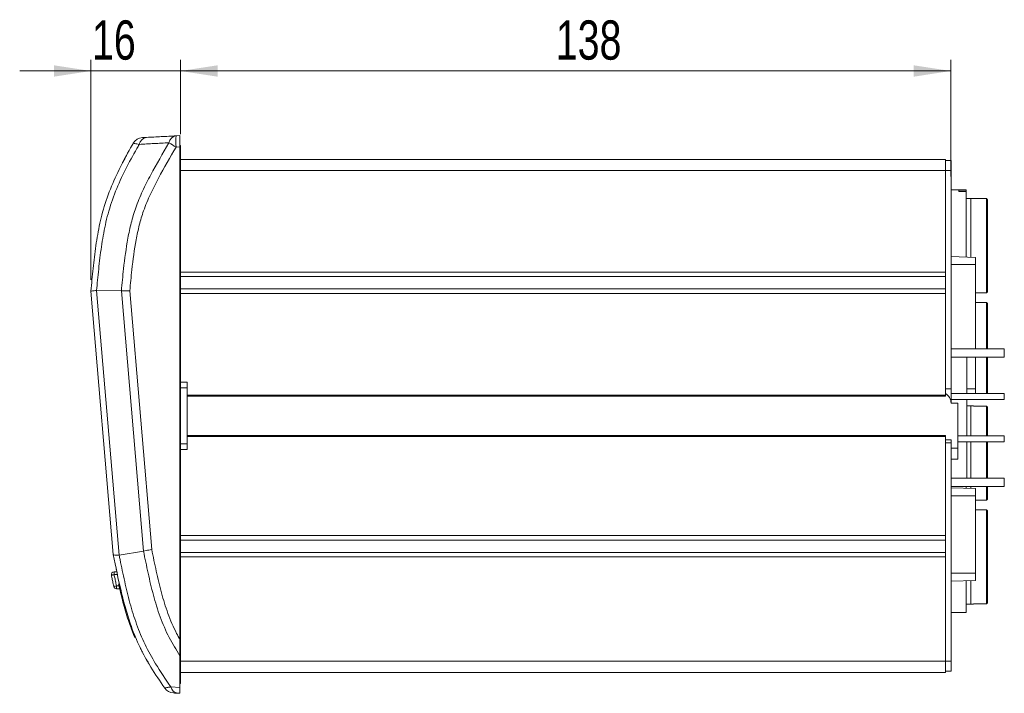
# Model space of a CAD drawing. Header units: millimetres. Extents: x 0 to 420, y 0 to 297.
# Tile 5 of 14: x 164 to 252, y 134 to 194. Entities that reach past the tile are written whole.
import ezdxf

# ---------------------------------------------------------------- set-up
doc = ezdxf.new("R2010")
doc.units = ezdxf.units.MM
doc.styles.add('SLDTEXTSTYLE0', font='TXT', dxfattribs={"width": 0.75})
doc.dimstyles.new('SLDDIMSTYLE0', dxfattribs={"dimtxt": 3.5, "dimasz": 3.302, "dimexe": 0, "dimexo": 0.0625, "dimgap": 0.875, "dimtad": 1, "dimlfac": 2, "dimrnd": 1e-09, "dimzin": 12, "dimdsep": 46, "dimtxsty": 'SLDTEXTSTYLE0', "dimsah": 1, "dimcen": 0.09, "dimadec": 0, "dimazin": 3, "dimtfac": 1, "dimtofl": 0, "dimtmove": 0, "dimatfit": 3, "dimfxl": 0, "dimfrac": 2, "dimtolj": 1, "dimtzin": 12, "dimarcsym": 0})
doc.dimstyles.new('SLDDIMSTYLE1', dxfattribs={"dimtxt": 3.5, "dimasz": 3.302, "dimexe": 0, "dimexo": 0.0625, "dimgap": 0.875, "dimtad": 1, "dimlfac": 2, "dimrnd": 1e-09, "dimzin": 12, "dimdsep": 46, "dimtxsty": 'SLDTEXTSTYLE0', "dimsah": 1, "dimcen": 0.09, "dimadec": 0, "dimazin": 3, "dimtfac": 1, "dimtmove": 0, "dimatfit": 0, "dimfxl": 0, "dimfrac": 2, "dimtolj": 1, "dimtzin": 12, "dimarcsym": 0})

# ---------------------------------------------------------------- blocks, each defined once
blk = doc.blocks.new('_D_2')
at = {"color": 7, "linetype": 'Continuous', "lineweight": 0}
for p, q in [((178.601, 183.555), (178.601, 190.189)), ((247.326, 179.78), (247.326, 190.189)), ((178.601, 189.189), (247.326, 189.189))]:
    blk.add_line(p, q, dxfattribs=at)
for points in [[(178.601, 189.189), (181.903, 188.681), (181.903, 189.697)], [(247.326, 189.189), (244.024, 189.697), (244.024, 188.681)]]:
    blk.add_solid(points, dxfattribs=at)
at = {"color": 7, "linetype": 'Continuous', "lineweight": 0, "insert": (212.083, 193.701, 7.05), "char_height": 3.5, "attachment_point": 1, "style": 'SLDTEXTSTYLE0'}
blk.add_mtext('138', dxfattribs=at)
blk = doc.blocks.new('_D_3')
at = {"color": 7, "linetype": 'Continuous', "lineweight": 0}
for p, q in [((170.601, 170.555), (170.601, 190.189)), ((178.601, 183.555), (178.601, 190.189)), ((170.601, 189.189), (164.251, 189.189)), ((170.601, 189.189), (178.601, 189.189)), ((178.601, 189.189), (184.951, 189.189))]:
    blk.add_line(p, q, dxfattribs=at)
for points in [[(170.601, 189.189), (167.299, 189.697), (167.299, 188.681)], [(178.601, 189.189), (181.903, 188.681), (181.903, 189.697)]]:
    blk.add_solid(points, dxfattribs=at)
at = {"color": 7, "linetype": 'Continuous', "lineweight": 0, "insert": (170.699, 193.701, 7.05), "char_height": 3.5, "attachment_point": 1, "style": 'SLDTEXTSTYLE0'}
blk.add_mtext('16', dxfattribs=at)

msp = doc.modelspace()

# ---------------------------------------------------------------- linework, layer by layer
at = {"color": 7, "linetype": 'Continuous', "lineweight": 15}
for p, q in [((178.2065, 183.4031), (178.5505, 183.4211)), ((178.5505, 182.4225), (178.5505, 183.4211)), ((178.5505, 182.4225), (178.2065, 182.4044)), ((178.5505, 182.5547), (178.6005, 182.5547)), ((178.5505, 182.4225), (178.5505, 138.4732)), ((178.6005, 182.5547), (178.6005, 182.3047)), ((178.6005, 182.3047), (178.6005, 161.4297)), ((178.6005, 181.3047), (246.8505, 181.3047)), ((246.8505, 181.3047), (246.8505, 180.3047)), ((246.8505, 181.2047), (247.3505, 181.2047)), ((247.3505, 181.2047), (247.3505, 180.3047)), ((246.8505, 180.3047), (178.6005, 180.3047)), ((246.8505, 180.3047), (246.8505, 171.2547)), ((247.3505, 180.3047), (246.8505, 180.3047)), ((247.3505, 180.3047), (247.3505, 160.8297)), ((248.7015, 178.581), (247.3505, 178.581)), ((248.0515, 178.5582), (248.7015, 178.5582)), ((248.0515, 178.5582), (248.0515, 178.4305)), ((248.7015, 178.4305), (248.0515, 178.4305)), ((248.7015, 178.581), (248.7015, 178.5582)), ((248.7015, 178.4305), (248.7015, 178.5582)), ((248.7015, 178.4305), (248.7015, 172.5944)), ((248.7015, 177.8185), (249.1015, 177.8185)), ((249.1015, 177.8185), (249.1015, 172.5804)), ((249.3515, 177.806), (249.339, 177.8185)), ((250.5015, 177.806), (249.3515, 177.806)), ((250.6015, 177.706), (250.5015, 177.806)), ((250.5015, 169.406), (250.5015, 177.806)), ((250.6015, 177.706), (250.6015, 169.506)), ((249.5365, 172.5652), (247.3505, 172.6416)), ((249.5365, 172.5652), (249.5365, 171.9177)), ((249.5365, 171.9177), (249.5365, 164.3962)), ((178.6005, 171.2547), (246.8505, 171.2547)), ((246.8505, 170.8547), (178.6005, 170.8547)), ((246.8505, 170.8547), (246.8505, 171.2547)), ((246.8505, 170.8547), (246.8505, 169.7547)), ((170.6005, 169.5547), (170.6006, 169.5549)), ((172.6005, 146.0547), (170.6005, 169.5547)), ((171.1016, 169.6066), (173.111, 145.9964)), ((171.1047, 169.6066), (173.3235, 169.5809)), ((175.2992, 146.3642), (173.3233, 169.5809)), ((174.0727, 169.5781), (176.0354, 146.5164)), ((178.6005, 169.7547), (246.8505, 169.7547)), ((246.8505, 169.3547), (246.8505, 169.7547)), ((246.8505, 169.3547), (178.6005, 169.3547)), ((246.8505, 169.3547), (246.8505, 160.2797)), ((249.5365, 169.406), (250.5015, 169.406)), ((250.5015, 169.406), (250.6015, 169.506)), ((250.5015, 168.556), (249.5365, 168.556)), ((250.6015, 168.456), (250.5015, 168.556)), ((250.5015, 164.3962), (250.5015, 168.556)), ((250.6015, 168.456), (250.6015, 164.3962)), ((247.3505, 164.3962), (252.099, 164.3962)), ((252.099, 164.3962), (252.099, 163.6712)), ((252.099, 163.6712), (247.3505, 163.6712)), ((248.759, 160.4212), (248.759, 163.6712)), ((249.5365, 163.6712), (249.5365, 160.8527)), ((250.5015, 160.4212), (250.5015, 163.6712)), ((250.6015, 163.6712), (250.6015, 160.4212)), ((178.6005, 160.9297), (178.6005, 161.4297)), ((178.6005, 161.4297), (179.2005, 161.4297)), ((179.2005, 160.9297), (178.6005, 160.9297)), ((178.6005, 155.9297), (178.6005, 160.9297)), ((179.2005, 161.4297), (179.2005, 160.9297)), ((179.2005, 160.9297), (179.2005, 155.9297)), ((246.8505, 160.8297), (247.3505, 160.8297)), ((247.3505, 159.5547), (247.3505, 160.8297)), ((249.5365, 160.8527), (249.5365, 160.4212)), ((246.8505, 160.1797), (179.2005, 160.1797)), ((246.8505, 160.2797), (246.8505, 160.1797)), ((247.3505, 160.4212), (252.099, 160.4212)), ((252.099, 159.8962), (247.3505, 159.8962)), ((248.759, 156.6462), (248.759, 159.8962)), ((252.099, 160.4212), (252.099, 159.8962)), ((247.9505, 159.5547), (247.3505, 159.5547)), ((247.9505, 159.5547), (247.9505, 155.5547)), ((248.759, 159.3185), (249.1015, 159.3185)), ((249.1015, 159.3185), (249.1015, 156.6462)), ((249.3515, 159.306), (249.339, 159.3185)), ((250.5015, 159.306), (249.3515, 159.306)), ((250.6015, 159.206), (250.5015, 159.306)), ((250.5015, 156.6462), (250.5015, 159.306)), ((250.6015, 159.206), (250.6015, 156.6462)), ((179.2005, 156.6797), (246.8505, 156.6797)), ((246.8505, 156.6797), (246.8505, 156.5797)), ((246.8505, 156.5797), (246.8505, 147.7547)), ((247.9505, 156.6462), (252.099, 156.6462)), ((252.099, 156.6462), (252.099, 156.1212)), ((178.6005, 155.9297), (179.2005, 155.9297)), ((178.6005, 155.4297), (178.6005, 155.9297)), ((179.2005, 155.9297), (179.2005, 155.4297)), ((247.3505, 156.3047), (246.8505, 156.3047)), ((246.8505, 156.0297), (247.3505, 156.0297)), ((247.3505, 156.3047), (247.3505, 156.0297)), ((247.3505, 156.0297), (247.3505, 136.5547)), ((247.3505, 155.5547), (247.9505, 155.5547)), ((252.099, 156.1212), (247.9505, 156.1212)), ((247.9505, 155.5547), (247.9505, 154.5547)), ((248.759, 152.8712), (248.759, 156.1212)), ((249.1015, 156.1212), (249.1015, 152.8712)), ((250.5015, 152.8712), (250.5015, 156.1212)), ((250.6015, 156.1212), (250.6015, 152.8712)), ((179.2005, 155.4297), (178.6005, 155.4297)), ((178.6005, 155.4297), (178.6005, 139.025)), ((247.9505, 154.5547), (247.3505, 154.5547)), ((247.3505, 152.8712), (252.099, 152.8712)), ((252.099, 152.8712), (252.099, 152.1462)), ((252.099, 152.1462), (247.3505, 152.1462)), ((249.5365, 151.9502), (247.3505, 152.0266)), ((248.7015, 152.1462), (248.7015, 151.9794)), ((249.1015, 152.1462), (249.1015, 151.9654)), ((250.5015, 150.906), (250.5015, 152.1462)), ((250.6015, 152.1462), (250.6015, 151.006)), ((249.5365, 151.9502), (249.5365, 151.3027)), ((249.5365, 151.3027), (249.5365, 144.4077)), ((249.5365, 150.906), (250.5015, 150.906)), ((250.5015, 150.906), (250.6015, 151.006)), ((250.5015, 150.056), (249.5365, 150.056)), ((250.6015, 149.956), (250.5015, 150.056)), ((250.5015, 141.656), (250.5015, 150.056)), ((250.6015, 149.956), (250.6015, 141.756)), ((178.6005, 147.7547), (246.8505, 147.7547)), ((246.8505, 147.3547), (246.8505, 147.7547)), ((246.8505, 147.3547), (178.6005, 147.3547)), ((246.8505, 147.3547), (246.8505, 146.2547)), ((172.6007, 146.0541), (172.6005, 146.0547)), ((173.111, 145.9964), (173.1286, 145.9974)), ((173.1286, 145.9975), (175.2995, 146.3643)), ((178.6005, 146.2547), (246.8505, 146.2547)), ((246.8505, 145.8547), (178.6005, 145.8547)), ((246.8505, 145.8547), (246.8505, 146.2547)), ((246.8505, 145.8547), (246.8505, 136.5547)), ((172.6724, 144.2697), (172.6724, 144.5197)), ((172.6724, 144.5197), (172.915, 144.5197)), ((172.9338, 144.2697), (172.6724, 144.2697)), ((249.5365, 144.4077), (249.5365, 143.7602)), ((172.8941, 143.0197), (172.8941, 143.2697)), ((172.8941, 143.2697), (173.1507, 143.2697)), ((173.162, 143.4347), (173.0782, 143.4347)), ((247.3505, 143.6839), (249.5365, 143.7602)), ((248.7015, 143.7311), (248.7015, 140.881)), ((249.1015, 143.745), (249.1015, 141.6435)), ((173.2092, 143.0197), (172.8941, 143.0197)), ((249.1015, 141.6435), (248.7015, 141.6435)), ((249.3515, 141.656), (250.5015, 141.656)), ((250.5015, 141.656), (250.6015, 141.756)), ((247.3505, 140.881), (248.7015, 140.881)), ((178.5505, 139.025), (178.6005, 139.025)), ((178.6005, 139.025), (178.6005, 137.9539)), ((174.4946, 138.6847), (174.6142, 138.6847)), ((178.6005, 137.9539), (178.6005, 136.5547)), ((178.6005, 135.5547), (178.6005, 136.5547)), ((178.6005, 136.5547), (246.8505, 136.5547)), ((246.8505, 136.5547), (246.8505, 135.5547)), ((246.8505, 136.5547), (247.3505, 136.5547)), ((247.3505, 136.5547), (247.3505, 135.6547)), ((246.8505, 135.5547), (178.6005, 135.5547)), ((178.6005, 135.5547), (178.6005, 134.5547)), ((247.3505, 135.6547), (246.8505, 135.6547)), ((178.5505, 134.5547), (178.6005, 134.5547)), ((177.7368, 134.2615), (178.5505, 134.2176)), ((178.5505, 133.6884), (178.3488, 133.6989))]:
    msp.add_line(p, q, dxfattribs=at)
at = {"color": 8, "linetype": 'Continuous', "lineweight": 15}
for p, q in [((178.5505, 182.3047), (178.6005, 182.3047)), ((249.5365, 171.9177), (247.3505, 171.9177)), ((249.5365, 160.8527), (248.759, 160.8527)), ((179.2005, 160.2797), (246.8505, 160.2797)), ((246.8505, 156.5797), (179.2005, 156.5797)), ((249.5365, 151.3027), (247.3505, 151.3027)), ((249.5365, 144.4077), (247.3505, 144.4077))]:
    msp.add_line(p, q, dxfattribs=at)
at = {"color": 7, "linetype": 'Continuous', "lineweight": 15, "flags": 128}
for points in [[(172.6724, 144.2697), (172.6248, 144.2595), (172.5789, 144.2497), (172.5366, 144.2407), (172.4996, 144.2327), (172.4692, 144.2262), (172.4466, 144.2214), (172.4327, 144.2184), (172.428, 144.2174)], [(172.6505, 143.2136), (172.6551, 143.2146), (172.669, 143.2178), (172.6915, 143.223), (172.7218, 143.23), (172.7587, 143.2385), (172.8008, 143.2482), (172.8465, 143.2588), (172.8941, 143.2697)]]:
    msp.add_lwpolyline(points, dxfattribs=at)
at = {"color": 7, "linetype": 'Continuous', "lineweight": 15}
for centre, radius, start, end in [((175.2529, 182.2469), 1, 93, 150.298609), ((175.6748, 182.5021), 0.7704, 98.220274, 169.205806), ((178.3163, 182.6428), 0.7682, 98.216342, 169.036507), ((190.5779, 203.8716), 24.7769, 238.310218, 240.045407), ((182.9919, 182.9037), 4.8114, 174.043267, 185.956733), ((246.3505, 159.5547), 1, 0, 60.05443), ((172.6724, 144.2697), 0.25, 90, 192.075125), ((172.8941, 143.2697), 0.25, 192.981683, 270), ((178.0129, 134.7179), 1, 214.480944, 267), ((178.4539, 134.4274), 0.7361, 193.032783, 261.789848)]:
    msp.add_arc(centre, radius, start, end, dxfattribs=at)
for points, knots in [([(170.6006, 169.5549), (170.6322, 169.8955), (170.7266, 170.9107), (170.8993, 172.5994), (171.1895, 174.6108), (171.619, 176.6481), (172.3049, 178.6701), (173.2241, 180.6505), (173.9552, 181.9894), (174.3499, 182.6819), (174.3843, 182.7424)], [0, 0, 0, 0, 0.0739727, 0.2205025, 0.3670363, 0.5132986, 0.6701239, 0.8275661, 0.9849536, 1, 1, 1, 1]), ([(173.3237, 169.5811), (173.3852, 170.2341), (173.533, 171.8037), (173.7986, 173.8305), (174.1857, 175.6417), (174.6024, 177.055), (175.1974, 178.487), (176.1896, 180.4268), (177.012, 181.842), (177.5621, 182.7889)], [0, 0, 0, 0, 0.14001499, 0.3365062, 0.43581187, 0.53506249, 0.6505911, 0.76623458, 1, 1, 1, 1]), ([(174.918, 182.6464), (174.77, 182.6709), (174.4608, 182.7221), (174.4105, 182.7354), (174.3843, 182.7424)], [0, 0, 0, 0, 0.4785584, 1, 1, 1, 1]), ([(177.5621, 182.7889), (177.1213, 182.7655), (176.2394, 182.7187), (175.3585, 182.6705), (174.918, 182.6464)], [0, 0, 0, 0, 0.4999121, 1, 1, 1, 1]), ([(175.2006, 183.2455), (175.2201, 183.2465), (175.258, 183.2485), (175.4644, 183.2594), (175.5646, 183.2646)], [0, 0, 0, 0, 0.5147934, 1, 1, 1, 1]), ([(175.5646, 183.2646), (176.0046, 183.2877), (176.8845, 183.3338), (177.7658, 183.38), (178.2065, 183.4031)], [0, 0, 0, 0, 0.5000002, 1, 1, 1, 1]), ([(174.918, 182.6464), (174.8467, 182.5216), (174.4229, 181.7805), (173.6724, 180.4075), (172.7742, 178.4751), (172.1031, 176.4956), (171.6828, 174.4946), (171.3977, 172.5128), (171.2311, 170.8802), (171.1406, 169.9111), (171.1122, 169.6067)], [0, 0, 0, 0, 0.0313832, 0.1864927, 0.3416527, 0.4961967, 0.6417001, 0.7874737, 0.9332442, 1, 1, 1, 1]), ([(178.2065, 182.4044), (177.6731, 181.4859), (176.8714, 180.1055), (175.8952, 178.2118), (175.3104, 176.8137), (174.9073, 175.4465), (174.5327, 173.6919), (174.276, 171.7292), (174.1318, 170.2041), (174.0727, 169.5781)], [0, 0, 0, 0, 0.2333658, 0.3507313, 0.4679692, 0.5656754, 0.6634371, 0.8618578, 1, 1, 1, 1]), ([(173.6226, 181.3742), (173.5913, 181.316), (173.5371, 181.2149), (173.4706, 181.0893), (173.4291, 181.0105), (173.4132, 180.98), (173.4121, 180.978), (173.4118, 180.9775)], [0, 0, 0, 0, 0.2959321, 0.5134853, 0.732183, 0.9287771, 1, 1, 1, 1]), ([(173.4271, 181.0066), (173.426, 181.0045), (173.4239, 181.0005), (173.4229, 180.9985), (173.4227, 180.9981), (173.4225, 180.9978)], [0, 0, 0, 0, 0.2503971, 0.5005009, 1, 1, 1, 1]), ([(173.7451, 181.6001), (173.73, 181.5724), (173.701, 181.5193), (173.6558, 181.4358), (173.6304, 181.3886), (173.6226, 181.3742)], [0, 0, 0, 0, 0.4302647, 0.8256933, 1, 1, 1, 1]), ([(173.7829, 181.6695), (173.7825, 181.6687), (173.7814, 181.6667), (173.7695, 181.6448), (173.7525, 181.6138), (173.7451, 181.6001)], [0, 0, 0, 0, 0.24657266, 0.66889851, 1, 1, 1, 1]), ([(249.1015, 177.8185), (249.1166, 177.8185), (249.196, 177.8185), (249.3087, 177.8185), (249.3288, 177.8185), (249.339, 177.8185)], [0, 0, 0, 0, 0.1045447, 0.547894, 1, 1, 1, 1]), ([(171.1047, 169.6065), (170.9659, 169.5967), (170.6747, 169.5762), (170.626, 169.5622), (170.6006, 169.5549)], [0, 0, 0, 0, 0.4766073, 1, 1, 1, 1]), ([(174.0727, 169.5781), (174.0691, 169.5781), (174.0035, 169.5783), (173.8272, 169.579), (173.5547, 169.5801), (173.4007, 169.5807), (173.3237, 169.581)], [0, 0, 0, 0, 0.0122087, 0.2262608, 0.6131102, 1, 1, 1, 1]), ([(249.1015, 159.3185), (249.1166, 159.3185), (249.196, 159.3185), (249.3087, 159.3185), (249.3288, 159.3185), (249.339, 159.3185)], [0, 0, 0, 0, 0.1045447, 0.547894, 1, 1, 1, 1]), ([(173.111, 145.9964), (172.9678, 146.0022), (172.6779, 146.0141), (172.6266, 146.0407), (172.6007, 146.0541)], [0, 0, 0, 0, 0.4941443, 1, 1, 1, 1]), ([(177.1886, 134.1518), (176.7686, 134.7704), (175.9732, 135.9418), (174.9488, 137.7703), (174.2312, 139.5259), (173.6963, 141.2173), (173.147, 143.3504), (172.8195, 144.9713), (172.6007, 146.0541)], [0, 0, 0, 0, 0.1741738, 0.3297977, 0.4871864, 0.6149494, 0.7427572, 1, 1, 1, 1]), ([(173.1286, 145.9973), (173.1548, 145.8678), (173.3124, 145.0897), (173.6064, 143.664), (174.0726, 141.7348), (174.6487, 139.8444), (175.405, 138.0277), (176.4333, 136.1595), (177.2696, 134.9418), (177.7368, 134.2615)], [0, 0, 0, 0, 0.0311278, 0.1870124, 0.3428921, 0.4985359, 0.6520555, 0.805602, 1, 1, 1, 1]), ([(176.0304, 146.516), (175.943, 146.4983), (175.7794, 146.4653), (175.5174, 146.4115), (175.3821, 146.3821), (175.2997, 146.3642)], [0, 0, 0, 0, 0.3098611, 0.5801412, 1, 1, 1, 1]), ([(178.5505, 137.0342), (178.215, 137.5743), (177.5269, 138.682), (176.7511, 140.5107), (176.1632, 142.4367), (175.6995, 144.3974), (175.433, 145.7083), (175.2997, 146.3642)], [0, 0, 0, 0, 0.1915302, 0.3927952, 0.59669, 0.7982097, 1, 1, 1, 1]), ([(176.0304, 146.516), (176.1619, 145.8688), (176.425, 144.5741), (176.8763, 142.6632), (177.4446, 140.7963), (178.0303, 139.4088), (178.4478, 138.6579), (178.5505, 138.4732)], [0, 0, 0, 0, 0.2340131, 0.4681926, 0.6955077, 0.9250761, 1, 1, 1, 1]), ([(172.6505, 143.2136), (172.632, 143.294), (172.5845, 143.5014), (172.5102, 143.836), (172.4554, 144.0903), (172.428, 144.2174)], [0, 0, 0, 0, 0.2408962, 0.6205685, 1, 1, 1, 1]), ([(172.6724, 144.2697), (172.6997, 144.143), (172.7543, 143.8896), (172.8284, 143.5563), (172.8757, 143.3498), (172.8941, 143.2697)], [0, 0, 0, 0, 0.3796278, 0.7592563, 1, 1, 1, 1]), ([(172.8608, 144.779), (172.8618, 144.7742), (172.8638, 144.7645), (172.8795, 144.6893), (172.9027, 144.5781), (172.9295, 144.4509), (172.9478, 144.3645), (172.9555, 144.3282)], [0, 0, 0, 0, 0.2088355, 0.4176753, 0.6285593, 0.8437905, 1, 1, 1, 1]), ([(174.4946, 138.7157), (174.4971, 138.7096), (174.5047, 138.6914), (174.4105, 138.9188), (174.2391, 139.3562), (174.0071, 140.0003), (173.7538, 140.7893), (173.5135, 141.6332), (173.3142, 142.411), (173.1718, 143.0083), (173.0876, 143.3776), (173.0811, 143.4064), (173.0782, 143.4197)], [0, 0, 0, 0, 0.0496135, 0.146787, 0.2467596, 0.3534136, 0.4661994, 0.5810093, 0.6939947, 0.8035887, 0.909891, 1, 1, 1, 1]), ([(249.3389, 141.6435), (249.339, 141.6435), (249.3577, 141.6435), (249.2954, 141.6435), (249.198, 141.6435), (249.1167, 141.6435), (249.1015, 141.6435)], [0, 0, 0, 0, 0.0004704, 0.4432073, 0.8955042, 1, 1, 1, 1]), ([(178.5505, 137.0342), (178.5505, 137.1835), (178.5505, 137.4775), (178.5505, 137.9739), (178.5505, 138.3053), (178.5505, 138.4732)], [0, 0, 0, 0, 0.3371483, 0.6641322, 1, 1, 1, 1]), ([(174.9967, 137.7659), (175.0021, 137.7547), (175.013, 137.7322), (175.0393, 137.6782), (175.0647, 137.6267), (175.081, 137.5939), (175.0869, 137.5821)], [0, 0, 0, 0, 0.2739132, 0.5478908, 0.8373198, 1, 1, 1, 1]), ([(175.0869, 137.5821), (175.1047, 137.5465), (175.1346, 137.4868), (175.1695, 137.4184), (175.1902, 137.3783), (175.1977, 137.3638), (175.2001, 137.3591), (175.2006, 137.358)], [0, 0, 0, 0, 0.356235, 0.5964516, 0.7738796, 0.950837, 1, 1, 1, 1]), ([(175.5365, 136.7383), (175.5365, 136.7382), (175.5367, 136.7379), (175.5381, 136.7354), (175.5434, 136.7261), (175.547, 136.7198)], [0, 0, 0, 0, 0.2500198, 0.5000608, 1, 1, 1, 1]), ([(175.547, 136.7198), (175.5528, 136.7096), (175.5644, 136.6891), (175.5979, 136.6303), (175.641, 136.5555), (175.6738, 136.4992), (175.6925, 136.4672)], [0, 0, 0, 0, 0.2312124, 0.4635163, 0.6957237, 1, 1, 1, 1]), ([(175.6925, 136.4672), (175.7123, 136.4334), (175.7473, 136.3738), (175.7934, 136.2964), (175.8212, 136.2498), (175.8305, 136.2344), (175.8335, 136.2294)], [0, 0, 0, 0, 0.3448255, 0.6069189, 0.8708035, 1, 1, 1, 1]), ([(175.8335, 136.2294), (175.8357, 136.2258), (175.84, 136.2186), (175.8421, 136.215), (175.8435, 136.2128), (175.8436, 136.2127), (175.8436, 136.2126)], [0, 0, 0, 0, 0.25085914, 0.50086935, 0.7502362, 1, 1, 1, 1]), ([(178.5505, 134.2176), (178.5505, 134.6664), (178.5505, 135.5998), (178.5505, 136.544), (178.5505, 137.0342)], [0, 0, 0, 0, 0.4808242, 1, 1, 1, 1]), ([(177.1886, 134.1518), (177.2149, 134.1592), (177.2627, 134.1726), (177.5306, 134.2234), (177.7013, 134.2549), (177.7368, 134.2615)], [0, 0, 0, 0, 0.49168234, 0.8940762, 1, 1, 1, 1]), ([(178.3488, 133.6989), (178.3239, 133.7002), (178.2065, 133.7064), (178.0177, 133.7163), (177.9807, 133.7182), (177.9606, 133.7193)], [0, 0, 0, 0, 0.1097497, 0.5173563, 1, 1, 1, 1]), ([(178.5505, 133.6884), (178.5505, 133.7088), (178.5505, 133.7417), (178.5505, 133.9565), (178.5505, 134.1387), (178.5505, 134.2176)], [0, 0, 0, 0, 0.47902199, 0.77442721, 1, 1, 1, 1])]:
    msp.add_open_spline(points, degree=3, knots=knots, dxfattribs=at)

# ---------------------------------------------------------------- dimensions: what is measured, and where the dimension line sits
at = {"color": 7, "linetype": 'Continuous', "lineweight": 0}
dim = msp.add_linear_dim(base=(178.6005, 189.1893), p1=(170.6006, 169.5549), p2=(178.6005, 182.5547), dimstyle='SLDDIMSTYLE1', dxfattribs=at)
dim.commit()
dim.dimension.update_dxf_attribs({"geometry": '_D_3', "text_midpoint": (174.7066, 189.1893), "dimtype": 160})
dim = msp.add_linear_dim(base=(247.3255, 189.1893), p1=(178.6005, 182.5547), p2=(247.3255, 178.7797), text='138', dimstyle='SLDDIMSTYLE0', dxfattribs=at)
dim.commit()
dim.dimension.update_dxf_attribs({"geometry": '_D_2', "text_midpoint": (215.9622, 189.1893), "dimtype": 160})

doc.saveas('drawing.dxf')
